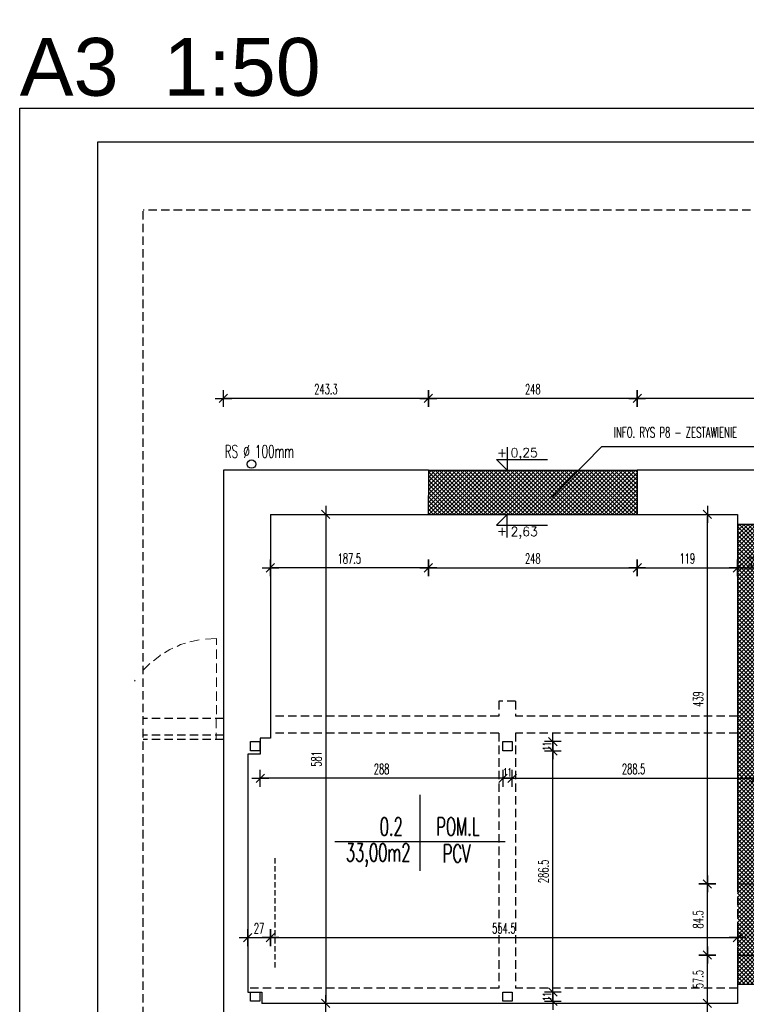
# Model space of a CAD drawing. Extents: x 678233 to 771511, y -128679 to -91169.
# Tile 35 of 58: x 757105 to 757968, y -94986 to -93817. Entities that reach past the tile are written whole.
import ezdxf
from ezdxf.enums import TextEntityAlignment as Align

# ---------------------------------------------------------------- set-up
doc = ezdxf.new("R2010")
doc.units = 0
doc.linetypes.add('DASHED', pattern=[0.75, 0.5, -0.25])
doc.linetypes.add('HIDDEN', pattern=[9.525, 6.35, -3.175])
doc.layers.get('0').update_dxf_attribs({"linetype": 'CONTINUOUS'})
doc.layers.get('Defpoints').update_dxf_attribs({"linetype": 'CONTINUOUS'})
for name, color, linetype in [('1_WYBURZENIA', 40, 'CONTINUOUS'), ('KOTY', 6, 'CONTINUOUS'), ('MEBLE', 4, 'CONTINUOUS'), ('OPIS', 2, 'CONTINUOUS'), ('PRZEKROJOWE', 7, 'CONTINUOUS'), ('PRZERYWANA', 9, 'DASHED'), ('tabelka', 2, 'CONTINUOUS'), ('WIDOKOWE', 2, 'CONTINUOUS'), ('wyburzenia', 3, 'CONTINUOUS'), ('WYMIAROWE', 1, 'CONTINUOUS')]:
    doc.layers.add(name, color=color, linetype=linetype)
doc.layers.add('PDF_686_ZS31_Felińskiego13_XRF_Parter$widok', color=9, linetype='CONTINUOUS', true_color=0x808080)
doc.styles.add('Arial', font='arial.ttf')
doc.styles.add('ROMANTS', font='ROMANS.shx', dxfattribs={"width": 0.6})
doc.styles.add('TXT', font='simplex.shx', dxfattribs={"width": 0.7})
doc.dimstyles.new('WYMIAR1', dxfattribs={"dimtxt": 5, "dimasz": 1.5, "dimexe": 1.25, "dimexo": 0.625, "dimgap": 0.7, "dimtad": 1, "dimdec": 1, "dimdsep": 46, "dimtxsty": 'Standard', "dimblk1": 'WYMIAR1', "dimblk2": 'WYMIAR1', "dimsah": 1, "dimcen": 2.5, "dimse1": 1, "dimse2": 1, "dimclrd": 256, "dimclrt": 2, "dimadec": 0, "dimazin": 0, "dimtfac": 1, "dimtdec": 1, "dimtofl": 0, "dimtmove": 0, "dimatfit": 3, "dimldrblk": 'WYMIAR1', "dimfxl": 1, "dimtolj": 1, "dimtzin": 0, "dimarcsym": 0})
pattern_1 = [(45, (0, 0), (-2.474873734, 2.474873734), []), (135, (0, 0), (-2.474873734, -2.474873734), [])]

# ---------------------------------------------------------------- blocks, each defined once
blk = doc.blocks.new('WYMIAR1')
at = {"layer": 'WYMIAROWE'}
for p, q in [((0, 0), (-5, 0)), ((0, 5), (0, -5)), ((5, 0), (0, 0))]:
    blk.add_line(p, q, dxfattribs=at)
at = {"layer": 'WYMIAROWE', "color": 2}
blk.add_line((-2.5, -2.5), (2.5, 2.5), dxfattribs=at)
blk = doc.blocks.new('*D20')
at = {"layer": 'Defpoints', "color": 0, "transparency": 16777216}
for p in [(758539.9, -94203.6), (757346.9, -94351.8), (758539.9, -95143.3)]:
    blk.add_point(p, dxfattribs=at)
at = {"layer": 'WYMIAROWE', "color": 1, "lineweight": -2, "transparency": 16777216}
blk.add_line((757348.9, -95143.3), (758537.9, -95143.3), dxfattribs=at)
at = {"layer": 'WYMIAROWE', "color": 1, "lineweight": -2, "transparency": 16777216, "xscale": 2, "yscale": 2, "zscale": 2, "rotation": 180}
blk.add_blockref('WYMIAR1', (757346.9, -95143.3), dxfattribs=at)
at = {"layer": 'WYMIAROWE', "color": 1, "lineweight": -2, "transparency": 16777216, "xscale": 2, "yscale": 2, "zscale": 2}
blk.add_blockref('WYMIAR1', (758539.9, -95143.3), dxfattribs=at)
at = {"layer": 'WYMIAROWE', "color": 4, "transparency": 16777216, "insert": (757943.4, -95122.3), "char_height": 12, "attachment_point": 5, "style": 'ROMANTS'}
blk.add_mtext('\\A1;\\P1193', dxfattribs=at)
blk = doc.blocks.new('DOT1')
at = {"color": 1, "ltscale": 5}
for p, q in [((0, 33.36), (0, -33.36)), ((29.4, 0), (-47.89, 0))]:
    blk.add_line(p, q, dxfattribs=at)
at = {"color": 8, "ltscale": 5, "const_width": 7.48}
blk.add_lwpolyline([(-3.74, 0, 1), (3.74, 0, 1)], format="xyb", close=True, dxfattribs=at)
blk = doc.blocks.new('*D17')
at = {"layer": 'Defpoints', "color": 0, "transparency": 16777216}
for p in [(757838.2, -94266.6), (757838.2, -94351.8), (758152.9, -94351.8)]:
    blk.add_point(p, dxfattribs=at)
at = {"layer": 'WYMIAROWE', "color": 1, "lineweight": -2, "transparency": 16777216}
blk.add_line((758150.9, -94266.6), (757840.2, -94266.6), dxfattribs=at)
at = {"layer": 'WYMIAROWE', "color": 1, "lineweight": -2, "transparency": 16777216, "xscale": 2, "yscale": 2, "zscale": 2, "rotation": 180}
blk.add_blockref('WYMIAR1', (757838.2, -94266.6), dxfattribs=at)
at = {"layer": 'WYMIAROWE', "color": 1, "lineweight": -2, "transparency": 16777216, "xscale": 2, "yscale": 2, "zscale": 2}
blk.add_blockref('WYMIAR1', (758152.9, -94266.6), dxfattribs=at)
at = {"layer": 'WYMIAROWE', "color": 4, "transparency": 16777216, "insert": (757995.6, -94255.6), "char_height": 12, "attachment_point": 5, "style": 'ROMANTS'}
blk.add_mtext('\\A1;314.7', dxfattribs=at)
blk = doc.blocks.new('*D18')
at = {"layer": 'Defpoints', "color": 0, "transparency": 16777216}
for p in [(757590.2, -94266.6), (757590.2, -94351.8), (757838.2, -94351.8)]:
    blk.add_point(p, dxfattribs=at)
at = {"layer": 'WYMIAROWE', "color": 1, "lineweight": -2, "transparency": 16777216}
blk.add_line((757836.2, -94266.6), (757592.2, -94266.6), dxfattribs=at)
at = {"layer": 'WYMIAROWE', "color": 1, "lineweight": -2, "transparency": 16777216, "xscale": 2, "yscale": 2, "zscale": 2, "rotation": 180}
blk.add_blockref('WYMIAR1', (757590.2, -94266.6), dxfattribs=at)
at = {"layer": 'WYMIAROWE', "color": 1, "lineweight": -2, "transparency": 16777216, "xscale": 2, "yscale": 2, "zscale": 2}
blk.add_blockref('WYMIAR1', (757838.2, -94266.6), dxfattribs=at)
at = {"layer": 'WYMIAROWE', "color": 4, "transparency": 16777216, "insert": (757714.2, -94255.6), "char_height": 12, "attachment_point": 5, "style": 'ROMANTS'}
blk.add_mtext('\\A1;248', dxfattribs=at)
blk = doc.blocks.new('*D19')
at = {"layer": 'Defpoints', "color": 0, "transparency": 16777216}
for p in [(757346.9, -94266.6), (757346.9, -94351.8), (757590.2, -94351.8)]:
    blk.add_point(p, dxfattribs=at)
at = {"layer": 'WYMIAROWE', "color": 1, "lineweight": -2, "transparency": 16777216}
blk.add_line((757588.2, -94266.6), (757348.9, -94266.6), dxfattribs=at)
at = {"layer": 'WYMIAROWE', "color": 1, "lineweight": -2, "transparency": 16777216, "xscale": 2, "yscale": 2, "zscale": 2, "rotation": 180}
blk.add_blockref('WYMIAR1', (757346.9, -94266.6), dxfattribs=at)
at = {"layer": 'WYMIAROWE', "color": 1, "lineweight": -2, "transparency": 16777216, "xscale": 2, "yscale": 2, "zscale": 2}
blk.add_blockref('WYMIAR1', (757590.2, -94266.6), dxfattribs=at)
at = {"layer": 'WYMIAROWE', "color": 4, "transparency": 16777216, "insert": (757468.6, -94255.6), "char_height": 12, "attachment_point": 5, "style": 'ROMANTS'}
blk.add_mtext('\\A1;243.3', dxfattribs=at)
blk = doc.blocks.new('*D27')
at = {"layer": 'Defpoints', "color": 0, "transparency": 16777216}
for p in [(757957.2, -94442), (757992.2, -94442), (757992.2, -94467.8)]:
    blk.add_point(p, dxfattribs=at)
at = {"layer": 'WYMIAROWE', "color": 1, "lineweight": -2, "transparency": 16777216}
blk.add_line((757959.2, -94467.8), (757990.2, -94467.8), dxfattribs=at)
at = {"layer": 'WYMIAROWE', "color": 1, "lineweight": -2, "transparency": 16777216, "xscale": 2, "yscale": 2, "zscale": 2, "rotation": 180}
blk.add_blockref('WYMIAR1', (757957.2, -94467.8), dxfattribs=at)
at = {"layer": 'WYMIAROWE', "color": 1, "lineweight": -2, "transparency": 16777216, "xscale": 2, "yscale": 2, "zscale": 2}
blk.add_blockref('WYMIAR1', (757992.2, -94467.8), dxfattribs=at)
at = {"layer": 'WYMIAROWE', "color": 4, "transparency": 16777216, "insert": (757974.7, -94460.8), "char_height": 10, "attachment_point": 5, "style": 'ROMANTS'}
blk.add_mtext('\\A1;35', dxfattribs=at)
blk = doc.blocks.new('*D30')
at = {"layer": 'Defpoints', "color": 0, "transparency": 16777216}
for p in [(757921.5, -94927.8), (757957.2, -94927.8), (757957.2, -94985.3)]:
    blk.add_point(p, dxfattribs=at)
at = {"layer": 'WYMIAROWE', "color": 1, "lineweight": -2, "transparency": 16777216}
blk.add_line((757921.5, -94983.3), (757921.5, -94929.8), dxfattribs=at)
at = {"layer": 'WYMIAROWE', "color": 1, "lineweight": -2, "transparency": 16777216, "xscale": 2, "yscale": 2, "zscale": 2}
for p, rotation in [((757921.5, -94927.8), 90), ((757921.5, -94985.3), 270)]:
    blk.add_blockref('WYMIAR1', p, dxfattribs=dict(at, rotation=rotation))
at = {"layer": 'WYMIAROWE', "color": 4, "transparency": 16777216, "insert": (757910.5, -94956.5), "char_height": 12, "attachment_point": 5, "rotation": 90, "style": 'ROMANTS'}
blk.add_mtext('\\A1;57.5', dxfattribs=at)
blk = doc.blocks.new('*D31')
at = {"layer": 'Defpoints', "color": 0, "transparency": 16777216}
for p in [(757921.5, -94843.3), (757957.2, -94843.3), (757957.2, -94927.8)]:
    blk.add_point(p, dxfattribs=at)
at = {"layer": 'WYMIAROWE', "color": 1, "lineweight": -2, "transparency": 16777216}
blk.add_line((757921.5, -94925.8), (757921.5, -94845.3), dxfattribs=at)
at = {"layer": 'WYMIAROWE', "color": 1, "lineweight": -2, "transparency": 16777216, "xscale": 2, "yscale": 2, "zscale": 2}
for p, rotation in [((757921.5, -94843.3), 90), ((757921.5, -94927.8), 270)]:
    blk.add_blockref('WYMIAR1', p, dxfattribs=dict(at, rotation=rotation))
at = {"layer": 'WYMIAROWE', "color": 4, "transparency": 16777216, "insert": (757910.5, -94885.5), "char_height": 12, "attachment_point": 5, "rotation": 90, "style": 'ROMANTS'}
blk.add_mtext('\\A1;84.5', dxfattribs=at)
blk = doc.blocks.new('*D32')
at = {"layer": 'Defpoints', "color": 0, "transparency": 16777216}
for p in [(757921.5, -94404.3), (757957.2, -94404.3), (757957.2, -94843.3)]:
    blk.add_point(p, dxfattribs=at)
at = {"layer": 'WYMIAROWE', "color": 1, "lineweight": -2, "transparency": 16777216}
blk.add_line((757921.5, -94841.3), (757921.5, -94406.3), dxfattribs=at)
at = {"layer": 'WYMIAROWE', "color": 1, "lineweight": -2, "transparency": 16777216, "xscale": 2, "yscale": 2, "zscale": 2}
for p, rotation in [((757921.5, -94404.3), 90), ((757921.5, -94843.3), 270)]:
    blk.add_blockref('WYMIAR1', p, dxfattribs=dict(at, rotation=rotation))
at = {"layer": 'WYMIAROWE', "color": 4, "transparency": 16777216, "insert": (757910.5, -94623.8), "char_height": 12, "attachment_point": 5, "rotation": 90, "style": 'ROMANTS'}
blk.add_mtext('\\A1;439', dxfattribs=at)
blk = doc.blocks.new('*D33')
at = {"layer": 'Defpoints', "color": 0, "transparency": 16777216}
for p in [(757402.7, -94867.3), (757375.7, -94886.3), (757402.7, -94907.1)]:
    blk.add_point(p, dxfattribs=at)
at = {"layer": 'WYMIAROWE', "color": 1, "lineweight": -2, "transparency": 16777216}
blk.add_line((757377.7, -94907.1), (757400.7, -94907.1), dxfattribs=at)
at = {"layer": 'WYMIAROWE', "color": 1, "lineweight": -2, "transparency": 16777216, "xscale": 2, "yscale": 2, "zscale": 2, "rotation": 180}
blk.add_blockref('WYMIAR1', (757375.7, -94907.1), dxfattribs=at)
at = {"layer": 'WYMIAROWE', "color": 1, "lineweight": -2, "transparency": 16777216, "xscale": 2, "yscale": 2, "zscale": 2}
blk.add_blockref('WYMIAR1', (757402.7, -94907.1), dxfattribs=at)
at = {"layer": 'WYMIAROWE', "color": 4, "transparency": 16777216, "insert": (757389.2, -94896.1), "char_height": 12, "attachment_point": 5, "style": 'ROMANTS'}
blk.add_mtext('\\A1;27', dxfattribs=at)
blk = doc.blocks.new('*D34')
at = {"layer": 'Defpoints', "color": 0, "transparency": 16777216}
for p in [(757402.7, -94867.3), (757957.2, -94867.3), (757957.2, -94907.1)]:
    blk.add_point(p, dxfattribs=at)
at = {"layer": 'WYMIAROWE', "color": 1, "lineweight": -2, "transparency": 16777216}
blk.add_line((757404.7, -94907.1), (757955.2, -94907.1), dxfattribs=at)
at = {"layer": 'WYMIAROWE', "color": 1, "lineweight": -2, "transparency": 16777216, "xscale": 2, "yscale": 2, "zscale": 2, "rotation": 180}
blk.add_blockref('WYMIAR1', (757402.7, -94907.1), dxfattribs=at)
at = {"layer": 'WYMIAROWE', "color": 1, "lineweight": -2, "transparency": 16777216, "xscale": 2, "yscale": 2, "zscale": 2}
blk.add_blockref('WYMIAR1', (757957.2, -94907.1), dxfattribs=at)
at = {"layer": 'WYMIAROWE', "color": 4, "transparency": 16777216, "insert": (757679.9, -94896.1), "char_height": 12, "attachment_point": 5, "style": 'ROMANTS'}
blk.add_mtext('\\A1;554.5', dxfattribs=at)
blk = doc.blocks.new('*D37')
at = {"layer": 'Defpoints', "color": 0, "transparency": 16777216}
for p in [(757402.7, -94404.3), (757402.7, -94985.3), (757468.4, -94985.3)]:
    blk.add_point(p, dxfattribs=at)
at = {"layer": 'WYMIAROWE', "color": 1, "lineweight": -2, "transparency": 16777216}
blk.add_line((757468.4, -94406.3), (757468.4, -94983.3), dxfattribs=at)
at = {"layer": 'WYMIAROWE', "color": 1, "lineweight": -2, "transparency": 16777216, "xscale": 2, "yscale": 2, "zscale": 2}
for p, rotation in [((757468.4, -94404.3), 90), ((757468.4, -94985.3), 270)]:
    blk.add_blockref('WYMIAR1', p, dxfattribs=dict(at, rotation=rotation))
at = {"layer": 'WYMIAROWE', "color": 4, "transparency": 16777216, "insert": (757457.4, -94694.8), "char_height": 12, "attachment_point": 5, "rotation": 90, "style": 'ROMANTS'}
blk.add_mtext('\\A1;581', dxfattribs=at)
blk = doc.blocks.new('*D41')
at = {"layer": 'Defpoints', "color": 0, "transparency": 16777216}
for p in [(757678.7, -94685.3), (757689.7, -94685.3), (757689.7, -94717.8)]:
    blk.add_point(p, dxfattribs=at)
at = {"layer": 'WYMIAROWE', "color": 1, "lineweight": -2, "transparency": 16777216}
for p, q in [((757676.7, -94717.8), (757674.7, -94717.8)), ((757691.7, -94717.8), (757693.7, -94717.8))]:
    blk.add_line(p, q, dxfattribs=at)
at = {"layer": 'WYMIAROWE', "color": 1, "lineweight": -2, "transparency": 16777216, "xscale": 2, "yscale": 2, "zscale": 2}
blk.add_blockref('WYMIAR1', (757678.7, -94717.8), dxfattribs=at)
at = {"layer": 'WYMIAROWE', "color": 1, "lineweight": -2, "transparency": 16777216, "xscale": 2, "yscale": 2, "zscale": 2, "rotation": 180}
blk.add_blockref('WYMIAR1', (757689.7, -94717.8), dxfattribs=at)
at = {"layer": 'WYMIAROWE', "color": 4, "transparency": 16777216, "insert": (757684.2, -94710.8), "char_height": 10, "attachment_point": 5, "style": 'ROMANTS'}
blk.add_mtext('\\A1;11', dxfattribs=at)
blk = doc.blocks.new('*D42')
at = {"layer": 'Defpoints', "color": 0, "transparency": 16777216}
for p in [(757689.7, -94685.3), (757978.2, -94685.3), (757978.2, -94717.8)]:
    blk.add_point(p, dxfattribs=at)
at = {"layer": 'WYMIAROWE', "color": 1, "lineweight": -2, "transparency": 16777216}
blk.add_line((757691.7, -94717.8), (757976.2, -94717.8), dxfattribs=at)
at = {"layer": 'WYMIAROWE', "color": 1, "lineweight": -2, "transparency": 16777216, "xscale": 2, "yscale": 2, "zscale": 2, "rotation": 180}
blk.add_blockref('WYMIAR1', (757689.7, -94717.8), dxfattribs=at)
at = {"layer": 'WYMIAROWE', "color": 1, "lineweight": -2, "transparency": 16777216, "xscale": 2, "yscale": 2, "zscale": 2}
blk.add_blockref('WYMIAR1', (757978.2, -94717.8), dxfattribs=at)
at = {"layer": 'WYMIAROWE', "color": 4, "transparency": 16777216, "insert": (757833.9, -94706.8), "char_height": 12, "attachment_point": 5, "style": 'ROMANTS'}
blk.add_mtext('\\A1;288.5', dxfattribs=at)
blk = doc.blocks.new('*D47')
at = {"layer": 'Defpoints', "color": 0, "transparency": 16777216}
for p in [(757390.7, -94685.3), (757678.7, -94685.3), (757390.7, -94717.8)]:
    blk.add_point(p, dxfattribs=at)
at = {"layer": 'WYMIAROWE', "color": 1, "lineweight": -2, "transparency": 16777216}
blk.add_line((757676.7, -94717.8), (757392.7, -94717.8), dxfattribs=at)
at = {"layer": 'WYMIAROWE', "color": 1, "lineweight": -2, "transparency": 16777216, "xscale": 2, "yscale": 2, "zscale": 2, "rotation": 180}
blk.add_blockref('WYMIAR1', (757390.7, -94717.8), dxfattribs=at)
at = {"layer": 'WYMIAROWE', "color": 1, "lineweight": -2, "transparency": 16777216, "xscale": 2, "yscale": 2, "zscale": 2}
blk.add_blockref('WYMIAR1', (757678.7, -94717.8), dxfattribs=at)
at = {"layer": 'WYMIAROWE', "color": 4, "transparency": 16777216, "insert": (757534.7, -94706.8), "char_height": 12, "attachment_point": 5, "style": 'ROMANTS'}
blk.add_mtext('\\A1;288', dxfattribs=at)
blk = doc.blocks.new('*D48')
at = {"layer": 'Defpoints', "color": 0, "transparency": 16777216}
for p in [(757689.7, -94971.8), (757738, -94971.8), (757689.7, -94982.8)]:
    blk.add_point(p, dxfattribs=at)
at = {"layer": 'WYMIAROWE', "color": 1, "lineweight": -2, "transparency": 16777216}
for p, q in [((757738, -94969.8), (757738, -94967.8)), ((757738, -94984.8), (757738, -94986.8))]:
    blk.add_line(p, q, dxfattribs=at)
at = {"layer": 'WYMIAROWE', "color": 1, "lineweight": -2, "transparency": 16777216, "xscale": 2, "yscale": 2, "zscale": 2}
for p, rotation in [((757738, -94971.8), 270), ((757738, -94982.8), 90)]:
    blk.add_blockref('WYMIAR1', p, dxfattribs=dict(at, rotation=rotation))
at = {"layer": 'WYMIAROWE', "color": 4, "transparency": 16777216, "insert": (757731, -94977.3), "char_height": 10, "attachment_point": 5, "rotation": 90, "style": 'ROMANTS'}
blk.add_mtext('\\A1;11', dxfattribs=at)
blk = doc.blocks.new('*D49')
at = {"layer": 'Defpoints', "color": 0, "transparency": 16777216}
for p in [(757689.7, -94685.3), (757738, -94685.3), (757689.7, -94971.8)]:
    blk.add_point(p, dxfattribs=at)
at = {"layer": 'WYMIAROWE', "color": 1, "lineweight": -2, "transparency": 16777216}
blk.add_line((757738, -94969.8), (757738, -94687.3), dxfattribs=at)
at = {"layer": 'WYMIAROWE', "color": 1, "lineweight": -2, "transparency": 16777216, "xscale": 2, "yscale": 2, "zscale": 2}
for p, rotation in [((757738, -94685.3), 90), ((757738, -94971.8), 270)]:
    blk.add_blockref('WYMIAR1', p, dxfattribs=dict(at, rotation=rotation))
at = {"layer": 'WYMIAROWE', "color": 4, "transparency": 16777216, "insert": (757727, -94828.5), "char_height": 12, "attachment_point": 5, "rotation": 90, "style": 'ROMANTS'}
blk.add_mtext('\\A1;286.5', dxfattribs=at)
blk = doc.blocks.new('*D50')
at = {"layer": 'Defpoints', "color": 0, "transparency": 16777216}
for p in [(757689.7, -94674.3), (757738, -94674.3), (757689.7, -94685.3)]:
    blk.add_point(p, dxfattribs=at)
at = {"layer": 'WYMIAROWE', "color": 1, "lineweight": -2, "transparency": 16777216}
for p, q in [((757738, -94672.3), (757738, -94670.3)), ((757738, -94687.3), (757738, -94689.3))]:
    blk.add_line(p, q, dxfattribs=at)
at = {"layer": 'WYMIAROWE', "color": 1, "lineweight": -2, "transparency": 16777216, "xscale": 2, "yscale": 2, "zscale": 2}
for p, rotation in [((757738, -94674.3), 270), ((757738, -94685.3), 90)]:
    blk.add_blockref('WYMIAR1', p, dxfattribs=dict(at, rotation=rotation))
at = {"layer": 'WYMIAROWE', "color": 4, "transparency": 16777216, "insert": (757731, -94679.8), "char_height": 10, "attachment_point": 5, "rotation": 90, "style": 'ROMANTS'}
blk.add_mtext('\\A1;11', dxfattribs=at)
blk = doc.blocks.new('*D123')
at = {"layer": 'Defpoints', "color": 0, "transparency": 16777216}
for p in [(757590.2, -94404.3), (757838.2, -94404.3), (757838.2, -94467.8)]:
    blk.add_point(p, dxfattribs=at)
at = {"layer": 'WYMIAROWE', "color": 1, "lineweight": -2, "transparency": 16777216}
blk.add_line((757592.2, -94467.8), (757836.2, -94467.8), dxfattribs=at)
at = {"layer": 'WYMIAROWE', "color": 1, "lineweight": -2, "transparency": 16777216, "xscale": 2, "yscale": 2, "zscale": 2, "rotation": 180}
blk.add_blockref('WYMIAR1', (757590.2, -94467.8), dxfattribs=at)
at = {"layer": 'WYMIAROWE', "color": 1, "lineweight": -2, "transparency": 16777216, "xscale": 2, "yscale": 2, "zscale": 2}
blk.add_blockref('WYMIAR1', (757838.2, -94467.8), dxfattribs=at)
at = {"layer": 'WYMIAROWE', "color": 4, "transparency": 16777216, "insert": (757714.2, -94456.8), "char_height": 12, "attachment_point": 5, "style": 'ROMANTS'}
blk.add_mtext('\\A1;248', dxfattribs=at)
blk = doc.blocks.new('*D124')
at = {"layer": 'Defpoints', "color": 0, "transparency": 16777216}
for p in [(757838.2, -94404.3), (757957.2, -94404.3), (757957.2, -94467.8)]:
    blk.add_point(p, dxfattribs=at)
at = {"layer": 'WYMIAROWE', "color": 1, "lineweight": -2, "transparency": 16777216}
blk.add_line((757840.2, -94467.8), (757955.2, -94467.8), dxfattribs=at)
at = {"layer": 'WYMIAROWE', "color": 1, "lineweight": -2, "transparency": 16777216, "xscale": 2, "yscale": 2, "zscale": 2, "rotation": 180}
blk.add_blockref('WYMIAR1', (757838.2, -94467.8), dxfattribs=at)
at = {"layer": 'WYMIAROWE', "color": 1, "lineweight": -2, "transparency": 16777216, "xscale": 2, "yscale": 2, "zscale": 2}
blk.add_blockref('WYMIAR1', (757957.2, -94467.8), dxfattribs=at)
at = {"layer": 'WYMIAROWE', "color": 4, "transparency": 16777216, "insert": (757897.7, -94456.8), "char_height": 12, "attachment_point": 5, "style": 'ROMANTS'}
blk.add_mtext('\\A1;119', dxfattribs=at)
blk = doc.blocks.new('*D125')
at = {"layer": 'Defpoints', "color": 0, "transparency": 16777216}
for p in [(757402.7, -94404.3), (757590.2, -94404.3), (757402.7, -94467.8)]:
    blk.add_point(p, dxfattribs=at)
at = {"layer": 'WYMIAROWE', "color": 1, "lineweight": -2, "transparency": 16777216}
blk.add_line((757588.2, -94467.8), (757404.7, -94467.8), dxfattribs=at)
at = {"layer": 'WYMIAROWE', "color": 1, "lineweight": -2, "transparency": 16777216, "xscale": 2, "yscale": 2, "zscale": 2, "rotation": 180}
blk.add_blockref('WYMIAR1', (757402.7, -94467.8), dxfattribs=at)
at = {"layer": 'WYMIAROWE', "color": 1, "lineweight": -2, "transparency": 16777216, "xscale": 2, "yscale": 2, "zscale": 2}
blk.add_blockref('WYMIAR1', (757590.2, -94467.8), dxfattribs=at)
at = {"layer": 'WYMIAROWE', "color": 4, "transparency": 16777216, "insert": (757496.4, -94456.8), "char_height": 12, "attachment_point": 5, "style": 'ROMANTS'}
blk.add_mtext('\\A1;187.5', dxfattribs=at)

msp = doc.modelspace()

# ---------------------------------------------------------------- hatches: boundary and pattern name
at = {"layer": 'wyburzenia'}
h = msp.add_hatch(dxfattribs=at)
h.set_pattern_fill('_USER', color=256, scale=3.5, angle=45, style=0, double=1, pattern_type=0)
h.set_pattern_definition(pattern_1)
h.paths.add_polyline_path([(757838.19, -94351.79), (757590.19, -94351.79), (757590.19, -94381.79), (757590.19, -94404.29), (757838.19, -94404.29), (757838.19, -94381.79)])
h = msp.add_hatch(dxfattribs=at)
h.set_pattern_fill('_USER', color=256, scale=3.5, angle=45, style=0, double=1, pattern_type=0)
h.set_pattern_definition(pattern_1)
h.paths.add_polyline_path([(757992.19, -94415.79), (757957.19, -94415.79), (757957.19, -94843.29), (757992.19, -94843.29), (757992.19, -94841.79)])
h.paths.add_polyline_path([(757978.19, -94685.29), (757978.19, -94674.29), (757989.19, -94674.29), (757989.19, -94685.29)], flags=16)
h.paths.add_polyline_path([(757992.19, -94843.29), (757957.19, -94843.29), (757957.19, -94927.79), (757992.19, -94927.79)])
h.paths.add_polyline_path([(757992.19, -94929.29), (757992.19, -94927.79), (757957.19, -94927.79), (757957.19, -94962.29), (757992.19, -94962.29)])

# ---------------------------------------------------------------- linework, layer by layer
at = {"layer": '1_WYBURZENIA'}
msp.add_line((757590.19, -94404.29), (757838.19, -94404.29), dxfattribs=at)
at = {"layer": 'Defpoints'}
msp.add_lwpolyline([(757105.03, -93921.74), (759205.03, -93921.74), (759205.03, -95406.74), (757105.03, -95406.74)], close=True, dxfattribs=at)
at = {"layer": 'KOTY', "linetype": 'ByBlock'}
for p, q in [((757683.69, -94324.47), (757683.69, -94351.79)), ((757683.69, -94351.79), (757670.96, -94339.07)), ((757670.96, -94339.07), (757731.53, -94339.07)), ((757683.69, -94404.29), (757670.96, -94417.02)), ((757683.69, -94431.62), (757683.69, -94404.29)), ((757670.96, -94417.02), (757731.53, -94417.02))]:
    msp.add_line(p, q, dxfattribs=at)
at = {"layer": 'MEBLE', "color": 8, "linetype": 'HIDDEN'}
msp.add_line((757408.04, -94812.61), (757408.04, -94942.61), dxfattribs=at)
at = {"layer": 'OPIS', "color": 8}
for p, q in [((757795.84, -94323.97), (757736.88, -94384.37)), ((757976.83, -94323.97), (757795.84, -94323.97))]:
    msp.add_line(p, q, dxfattribs=at)
at = {"layer": 'PDF_686_ZS31_Felińskiego13_XRF_Parter$widok', "lineweight": 0}
for points in [[(757291.79, -94561.16), (757296.03, -94559.03), (757301.97, -94557.34)], [(757307.06, -94555.64), (757309.19, -94555.22), (757318.09, -94553.52)], [(757325.43, -94552.67), (757338.58, -94551.82), (757338.58, -94559.46)], [(757276.94, -94568.79), (757283.31, -94564.97), (757286.7, -94563.28)], [(757338.58, -94564.97), (757338.58, -94576.01)], [(757263.79, -94578.13), (757271.43, -94572.19), (757272.27, -94571.34)], [(757251.49, -94589.58), (757259.55, -94581.52)], [(757338.58, -94581.52), (757338.58, -94592.55)], [(757241.3, -94602.31), (757242.15, -94601.46)], [(757338.58, -94598.07), (757338.58, -94609.1)], [(757338.58, -94614.61), (757338.58, -94625.64)], [(757338.58, -94631.16), (757338.58, -94641.77)], [(757338.43, -94647.28), (757338.43, -94658.31)], [(757338.43, -94663.83), (757338.43, -94671.89), (757343.52, -94671.89)]]:
    msp.add_lwpolyline(points, dxfattribs=at)
at = {"layer": 'PRZEKROJOWE'}
for p, q in [((757590.19, -94351.79), (757346.94, -94351.79)), ((757346.94, -94351.79), (757346.94, -95020.29)), ((757590.19, -94351.79), (757590.19, -94381.79)), ((758152.94, -94351.79), (757838.19, -94351.79)), ((757838.19, -94351.79), (757838.19, -94404.29)), ((757590.19, -94404.29), (757590.19, -94381.79)), ((757590.19, -94381.79), (757590.19, -94381.79)), ((757838.19, -94381.79), (757838.19, -94381.79)), ((757402.69, -94404.29), (757590.19, -94404.29)), ((757402.69, -94404.29), (757402.69, -94670.29)), ((757838.19, -94404.29), (757957.19, -94404.29)), ((757957.19, -94404.29), (757957.19, -94415.79)), ((757957.19, -94415.79), (758149.19, -94415.79)), ((757957.19, -94415.79), (757957.19, -94843.29)), ((757402.69, -94670.29), (757390.69, -94670.29)), ((757390.69, -94670.29), (757390.69, -94689.29)), ((757390.69, -94689.29), (757375.69, -94689.29)), ((757375.69, -94689.29), (757375.69, -94971.79)), ((757957.19, -94843.29), (757992.19, -94843.29)), ((757957.19, -94927.79), (757992.19, -94927.79)), ((757957.19, -94927.79), (757957.19, -94962.29)), ((757957.19, -94962.29), (757957.19, -94985.29)), ((757957.19, -94962.29), (758549.69, -94962.29)), ((757375.69, -94971.79), (757392.69, -94971.79)), ((757392.69, -94971.79), (757392.69, -94985.29)), ((757957.19, -94985.29), (757392.69, -94985.29))]:
    msp.add_line(p, q, dxfattribs=at)
for points in [[(757379.19, -94674.29), (757390.19, -94674.29), (757390.19, -94685.29), (757379.19, -94685.29)], [(757678.69, -94674.29), (757689.69, -94674.29), (757689.69, -94685.29), (757678.69, -94685.29)], [(757379.19, -94971.79), (757390.19, -94971.79), (757390.19, -94982.79), (757379.19, -94982.79)], [(757678.69, -94971.79), (757689.69, -94971.79), (757689.69, -94982.79), (757678.69, -94982.79)]]:
    msp.add_lwpolyline(points, close=True, dxfattribs=at)
msp.add_circle((757380.24, -94344.53), 5, dxfattribs=at)
at = {"layer": 'PRZERYWANA', "ltscale": 20}
for p, q in [((758752.81, -94042.83), (757251.6, -94042.83)), ((757251.6, -95194.2), (757251.6, -94042.83)), ((757673.69, -94626.29), (757673.69, -94644.04)), ((757693.69, -94626.29), (757673.69, -94626.29)), ((757693.69, -94626.29), (757693.69, -94644.04)), ((757346.94, -94646.79), (757251.6, -94646.79)), ((757673.69, -94644.04), (757402.69, -94644.04)), ((757957.19, -94644.04), (757693.69, -94644.04)), ((757346.94, -94666.8), (757251.6, -94666.8)), ((757346.94, -94671.89), (757251.6, -94671.89)), ((757673.69, -94664.04), (757402.69, -94664.04)), ((757673.69, -94664.04), (757673.69, -94967.29)), ((757693.69, -94664.04), (757693.69, -94967.29)), ((757957.19, -94664.04), (757693.69, -94664.04)), ((757957.19, -94843.29), (757957.19, -94927.79)), ((757673.69, -94967.29), (757375.69, -94967.29)), ((757957.19, -94967.29), (757693.69, -94967.29))]:
    msp.add_line(p, q, dxfattribs=at)
at = {"layer": 'tabelka'}
msp.add_lwpolyline([(757197.88, -93961.74), (758774.32, -93961.74), (758774.32, -95366.74), (757197.88, -95366.74)], close=True, dxfattribs=at)
at = {"layer": 'WIDOKOWE'}
for p, q in [((757590.19, -94351.79), (757838.19, -94351.79)), ((757580.16, -94737.41), (757580.16, -94827.81)), ((757479.31, -94793.04), (757681.21, -94793.04))]:
    msp.add_line(p, q, dxfattribs=at)

# ---------------------------------------------------------------- texts
at = {"layer": 'Defpoints', "insert": (757105.03, -93907.99), "char_height": 68.672, "attachment_point": 7, "style": 'Arial'}
msp.add_mtext('A3  1:50', dxfattribs=at)
at = {"layer": 'OPIS', "color": 8, "style": 'ROMANTS', "width": 0.6}
msp.add_text('INFO. RYS P8 - ZESTAWIENIE', height=12.2903, dxfattribs=at).set_placement((757883.67, -94313.11), align=Align.CENTER)
at = {"layer": 'OPIS', "linetype": 'Continuous', "style": 'TXT', "flags": 4}
for p in [(757671.65, -94336.16), (757671.65, -94429.47)]:
    msp.add_attdef('+', p, '+', height=10.8, dxfattribs=at)
for tag, p in [('0,25', (757687.8, -94330.92)), ('2,63', (757687.8, -94424.69))]:
    msp.add_attdef(tag, text='0.00', height=10.8, dxfattribs=at).set_placement(p, align=Align.MIDDLE_LEFT)
at = {"layer": 'PRZERYWANA', "ltscale": 20, "style": 'ROMANTS', "width": 0.6}
msp.add_text('RS %%C 100mm', height=15.0341, dxfattribs=at).set_placement((757348.47, -94336.97))
at = {"layer": 'WIDOKOWE', "style": 'ROMANTS', "width": 0.6}
for s, p in [('0.2', (757546.18, -94785.9)), ('POM.L', (757625.36, -94785.9)), ('33,00m2', (757530.63, -94816.66)), ('PCV', (757623.77, -94817.87))]:
    msp.add_text(s, height=21.337, dxfattribs=at).set_placement(p, align=Align.CENTER)

# ---------------------------------------------------------------- dimensions: what is measured, and where the dimension line sits
at = {"layer": 'WYMIAROWE'}
dim = msp.add_linear_dim(base=(758539.94, -95143.26), p1=(757346.94, -94351.79), p2=(758539.94, -94203.63), text='\\P<>', dimstyle='WYMIAR1', override={"dimtxt": 12, "dimasz": 2, "dimexe": 7, "dimexo": 5, "dimgap": 5, "dimzin": 12, "dimtxsty": 'ROMANTS', "dimcen": 0, "dimclrd": 1, "dimclrt": 4, "dimtfac": 0.005, "dimtix": 1, "dimldrblk": 'DOT1', "dimtzin": 12}, dxfattribs=at)
dim.commit()
dim.dimension.update_dxf_attribs({"geometry": '*D20', "text_midpoint": (757943.44, -95122.26)})
for base, p1, p2, override, picture, middle in [((757346.93840921, -94266.57792006), (757590.18840921, -94351.79375707), (757346.93840921, -94351.79375707), {"dimtxt": 12, "dimasz": 2, "dimexe": 7, "dimexo": 5, "dimgap": 5, "dimzin": 12, "dimtxsty": 'ROMANTS', "dimcen": 0, "dimclrd": 1, "dimclrt": 4, "dimtfac": 0.005, "dimtix": 1, "dimldrblk": 'DOT1', "dimtzin": 12}, '*D19', (757468.56340921, -94255.57792006)), ((757590.19, -94266.58), (757838.19, -94351.79), (757590.19, -94351.79), {"dimtxt": 12, "dimasz": 2, "dimexe": 7, "dimexo": 5, "dimgap": 5, "dimzin": 12, "dimtxsty": 'ROMANTS', "dimcen": 0, "dimclrd": 1, "dimclrt": 4, "dimtfac": 0.005, "dimtix": 1, "dimldrblk": 'DOT1', "dimtzin": 12}, '*D18', (757714.19, -94255.58)), ((757838.18840921, -94266.57792006), (758152.93840921, -94351.79375707), (757838.18840921, -94351.79375707), {"dimtxt": 12, "dimasz": 2, "dimexe": 7, "dimexo": 5, "dimgap": 5, "dimzin": 12, "dimtxsty": 'ROMANTS', "dimcen": 0, "dimclrd": 1, "dimclrt": 4, "dimtfac": 0.005, "dimtix": 1, "dimldrblk": 'DOT1', "dimtzin": 12}, '*D17', (757995.56340921, -94255.57792006)), ((757402.69, -94467.83), (757590.19, -94404.29), (757402.69, -94404.29), {"dimtxt": 12, "dimasz": 2, "dimexe": 7, "dimexo": 5, "dimgap": 5, "dimzin": 12, "dimtxsty": 'ROMANTS', "dimcen": 0, "dimclrd": 1, "dimclrt": 4, "dimtfac": 0.005, "dimtix": 1, "dimldrblk": 'DOT1', "dimtzin": 12}, '*D125', (757496.44, -94456.83)), ((757838.19, -94467.83), (757590.19, -94404.29), (757838.19, -94404.29), {"dimtxt": 12, "dimasz": 2, "dimexe": 7, "dimexo": 5, "dimgap": 5, "dimzin": 12, "dimtxsty": 'ROMANTS', "dimcen": 0, "dimclrd": 1, "dimclrt": 4, "dimtfac": 0.005, "dimtix": 1, "dimldrblk": 'DOT1', "dimtzin": 12}, '*D123', (757714.19, -94456.83)), ((757957.19, -94467.83), (757838.19, -94404.29), (757957.19, -94404.29), {"dimtxt": 12, "dimasz": 2, "dimexe": 7, "dimexo": 5, "dimgap": 5, "dimzin": 12, "dimtxsty": 'ROMANTS', "dimcen": 0, "dimclrd": 1, "dimclrt": 4, "dimtfac": 0.005, "dimtix": 1, "dimldrblk": 'DOT1', "dimtzin": 12}, '*D124', (757897.69, -94456.83)), ((757992.19, -94467.83), (757957.19, -94442.05), (757992.19, -94442.05), {"dimtxt": 10, "dimasz": 2, "dimexe": 7, "dimexo": 5, "dimgap": 2, "dimzin": 12, "dimtxsty": 'ROMANTS', "dimcen": 0, "dimclrd": 1, "dimclrt": 4, "dimtfac": 0.005, "dimtix": 1, "dimldrblk": 'DOT1', "dimtzin": 12}, '*D27', (757974.69, -94460.83)), ((757390.69, -94717.75), (757678.69, -94685.29), (757390.69, -94685.29), {"dimtxt": 12, "dimasz": 2, "dimexe": 7, "dimexo": 5, "dimgap": 5, "dimzin": 12, "dimtxsty": 'ROMANTS', "dimcen": 0, "dimclrd": 1, "dimclrt": 4, "dimtfac": 0.005, "dimtix": 1, "dimldrblk": 'DOT1', "dimtzin": 12}, '*D47', (757534.69, -94706.75)), ((757689.69, -94717.75), (757678.69, -94685.29), (757689.69, -94685.29), {"dimtxt": 10, "dimasz": 2, "dimexe": 7, "dimexo": 5, "dimgap": 2, "dimzin": 12, "dimtxsty": 'ROMANTS', "dimcen": 0, "dimclrd": 1, "dimclrt": 4, "dimtfac": 0.005, "dimtix": 1, "dimldrblk": 'DOT1', "dimtzin": 12}, '*D41', (757684.19, -94710.75)), ((757978.19, -94717.75), (757689.69, -94685.29), (757978.19, -94685.29), {"dimtxt": 12, "dimasz": 2, "dimexe": 7, "dimexo": 5, "dimgap": 5, "dimzin": 12, "dimtxsty": 'ROMANTS', "dimcen": 0, "dimclrd": 1, "dimclrt": 4, "dimtfac": 0.005, "dimtix": 1, "dimldrblk": 'DOT1', "dimtzin": 12}, '*D42', (757833.94, -94706.75)), ((757402.69, -94907.09), (757375.69, -94886.29), (757402.69, -94867.29), {"dimtxt": 12, "dimasz": 2, "dimexe": 7, "dimexo": 5, "dimgap": 5, "dimzin": 12, "dimtxsty": 'ROMANTS', "dimcen": 0, "dimclrd": 1, "dimclrt": 4, "dimtfac": 0.005, "dimtix": 1, "dimldrblk": 'DOT1', "dimtzin": 12}, '*D33', (757389.19, -94896.09)), ((757957.19, -94907.09), (757402.69, -94867.29), (757957.19, -94867.29), {"dimtxt": 12, "dimasz": 2, "dimexe": 7, "dimexo": 5, "dimgap": 5, "dimzin": 12, "dimtxsty": 'ROMANTS', "dimcen": 0, "dimclrd": 1, "dimclrt": 4, "dimtfac": 0.005, "dimtix": 1, "dimldrblk": 'DOT1', "dimtzin": 12}, '*D34', (757679.94, -94896.09))]:
    dim = msp.add_linear_dim(base=base, p1=p1, p2=p2, dimstyle='WYMIAR1', override=override, dxfattribs=at)
    dim.commit()
    dim.dimension.update_dxf_attribs({"geometry": picture, "text_midpoint": middle})
for base, p1, p2, override, picture, middle in [((757468.44, -94985.29), (757402.69, -94404.29), (757402.69, -94985.29), {"dimtxt": 12, "dimasz": 2, "dimexe": 7, "dimexo": 5, "dimgap": 5, "dimzin": 12, "dimtxsty": 'ROMANTS', "dimcen": 0, "dimclrd": 1, "dimclrt": 4, "dimtfac": 0.005, "dimtix": 1, "dimldrblk": 'DOT1', "dimtzin": 12}, '*D37', (757457.44, -94694.79)), ((757921.5, -94404.29), (757957.19, -94843.29), (757957.19, -94404.29), {"dimtxt": 12, "dimasz": 2, "dimexe": 7, "dimexo": 5, "dimgap": 5, "dimzin": 12, "dimtxsty": 'ROMANTS', "dimcen": 0, "dimclrd": 1, "dimclrt": 4, "dimtfac": 0.005, "dimtix": 1, "dimldrblk": 'DOT1', "dimtzin": 12}, '*D32', (757910.5, -94623.79)), ((757738.01, -94674.29), (757689.69, -94685.29), (757689.69, -94674.29), {"dimtxt": 10, "dimasz": 2, "dimexe": 7, "dimexo": 5, "dimgap": 2, "dimzin": 12, "dimtxsty": 'ROMANTS', "dimcen": 0, "dimclrd": 1, "dimclrt": 4, "dimtfac": 0.005, "dimtix": 1, "dimldrblk": 'DOT1', "dimtzin": 12}, '*D50', (757731.01, -94679.79)), ((757738.01, -94685.29), (757689.69, -94971.79), (757689.69, -94685.29), {"dimtxt": 12, "dimasz": 2, "dimexe": 7, "dimexo": 5, "dimgap": 5, "dimzin": 12, "dimtxsty": 'ROMANTS', "dimcen": 0, "dimclrd": 1, "dimclrt": 4, "dimtfac": 0.005, "dimtix": 1, "dimldrblk": 'DOT1', "dimtzin": 12}, '*D49', (757727.01, -94828.54)), ((757921.5, -94843.29), (757957.19, -94927.79), (757957.19, -94843.29), {"dimtxt": 12, "dimasz": 2, "dimexe": 7, "dimexo": 5, "dimgap": 5, "dimzin": 12, "dimtxsty": 'ROMANTS', "dimcen": 0, "dimclrd": 1, "dimclrt": 4, "dimtfac": 0.005, "dimtix": 1, "dimldrblk": 'DOT1', "dimtzin": 12}, '*D31', (757910.5, -94885.54)), ((757921.5, -94927.79), (757957.19, -94985.29), (757957.19, -94927.79), {"dimtxt": 12, "dimasz": 2, "dimexe": 7, "dimexo": 5, "dimgap": 5, "dimzin": 12, "dimtxsty": 'ROMANTS', "dimcen": 0, "dimclrd": 1, "dimclrt": 4, "dimtfac": 0.005, "dimtix": 1, "dimldrblk": 'DOT1', "dimtzin": 12}, '*D30', (757910.5, -94956.54)), ((757738.01, -94971.79), (757689.69, -94982.79), (757689.69, -94971.79), {"dimtxt": 10, "dimasz": 2, "dimexe": 7, "dimexo": 5, "dimgap": 2, "dimzin": 12, "dimtxsty": 'ROMANTS', "dimcen": 0, "dimclrd": 1, "dimclrt": 4, "dimtfac": 0.005, "dimtix": 1, "dimldrblk": 'DOT1', "dimtzin": 12}, '*D48', (757731.01, -94977.29))]:
    dim = msp.add_linear_dim(base=base, p1=p1, p2=p2, angle=90, dimstyle='WYMIAR1', override=override, dxfattribs=at)
    dim.commit()
    dim.dimension.update_dxf_attribs({"geometry": picture, "text_midpoint": middle})

doc.saveas('drawing.dxf')
